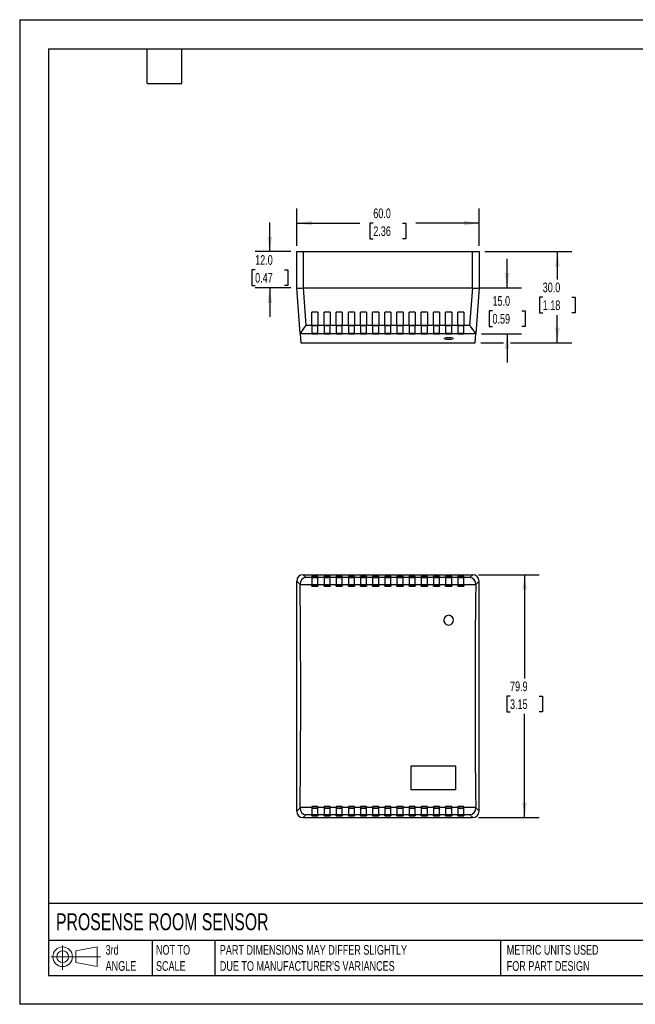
# Model space of a CAD drawing. Header units: millimetres. Extents: x 0 to 519, y 0 to 324.
# Tile 1 of 2: x 0 to 203, y 0 to 324. Entities that reach past the tile are written whole.
import ezdxf

# ---------------------------------------------------------------- set-up
doc = ezdxf.new("R2010")
doc.units = ezdxf.units.MM
doc.header["$LTSCALE"] = 1.5
doc.linetypes.add('CENTERX2', pattern=[20.32, 12.7, -2.54, 2.54, -2.54])
doc.layers.add('DIMENSIONS', color=140, linetype='Continuous', lineweight=25)
doc.layers.add('TEXT', color=140, linetype='Continuous', lineweight=25)
doc.layers.add('SLD-DEFPOINTS', color=7, linetype='Continuous')
doc.styles.add('SLDTEXTSTYLE0', font='TXT', dxfattribs={"width": 0.7})
doc.dimstyles.new('SLDDIMSTYLE0', dxfattribs={"dimtxt": 3.237012, "dimasz": 4.953, "dimexe": 0, "dimexo": 0.0625, "dimgap": 0.809253, "dimtad": 0, "dimtih": 1, "dimtoh": 1, "dimdec": 1, "dimrnd": 1e-09, "dimzin": 12, "dimdsep": 46, "dimtxsty": 'SLDTEXTSTYLE0', "dimsah": 1, "dimcen": 0.09, "dimadec": 0, "dimazin": 3, "dimtfac": 1, "dimtdec": 1, "dimtofl": 0, "dimtmove": 0, "dimatfit": 3, "dimfxl": 0, "dimfrac": 2, "dimtolj": 1, "dimtzin": 12, "dimarcsym": 0})
doc.dimstyles.new('SLDDIMSTYLE1', dxfattribs={"dimtxt": 3.237012, "dimasz": 4.953, "dimexe": 0, "dimexo": 0.0625, "dimgap": 0.809253, "dimtad": 0, "dimtih": 1, "dimtoh": 1, "dimdec": 1, "dimrnd": 1e-09, "dimzin": 4, "dimdsep": 46, "dimtxsty": 'SLDTEXTSTYLE0', "dimsah": 1, "dimcen": 0.09, "dimadec": 0, "dimazin": 1, "dimtfac": 1, "dimtdec": 1, "dimtmove": 0, "dimatfit": 0, "dimfxl": 0, "dimfrac": 2, "dimtolj": 1, "dimtzin": 12, "dimarcsym": 0})
doc.dimstyles.new('SLDDIMSTYLE4', dxfattribs={"dimtxt": 3.237012, "dimasz": 4.953, "dimexe": 0, "dimexo": 0.0625, "dimgap": 0.809253, "dimtad": 0, "dimtih": 1, "dimtoh": 1, "dimdec": 1, "dimrnd": 1e-09, "dimzin": 4, "dimdsep": 46, "dimtxsty": 'SLDTEXTSTYLE0', "dimsah": 1, "dimcen": 0.09, "dimadec": 0, "dimazin": 1, "dimtfac": 1, "dimtdec": 1, "dimtofl": 0, "dimtmove": 0, "dimatfit": 3, "dimfxl": 0, "dimfrac": 2, "dimtolj": 1, "dimtzin": 12, "dimarcsym": 0})

# ---------------------------------------------------------------- blocks, each defined once
blk = doc.blocks.new('Block11')
at = {"color": 7, "linetype": 'Continuous', "lineweight": 18}
for p, q in [((3.88, 7.97), (3.88, 0)), ((8.22, 6.25), (15.26, 7.55)), ((15.26, 7.55), (15.26, 1.1)), ((0, 4.32), (16.31, 4.32)), ((8.22, 2.39), (8.22, 6.25)), ((8.22, 2.39), (15.26, 1.1))]:
    blk.add_line(p, q, dxfattribs=at)
for radius in [3.23, 1.93]:
    blk.add_circle((3.88, 4.32), radius, dxfattribs=at)
blk = doc.blocks.new('Block12')
at = {"layer": 'SLD-DEFPOINTS'}
blk.add_blockref('Block11', (0, 0), dxfattribs=at)
blk = doc.blocks.new('_D')
at = {"layer": 'DIMENSIONS'}
for p, q in [((150.97, 141.3), (170.93, 141.3)), ((166.17, 141.3), (166.17, 107.22)), ((161.36, 101.35), (160.27, 101.35)), ((160.27, 101.35), (160.27, 96.21)), ((170.98, 101.35), (172.06, 101.35)), ((172.06, 101.35), (172.06, 96.21)), ((160.27, 96.21), (161.36, 96.21)), ((166.17, 61.4), (166.17, 95.49)), ((172.06, 96.21), (170.98, 96.21)), ((150.97, 61.4), (170.93, 61.4))]:
    blk.add_line(p, q, dxfattribs=at)
for points in [[(166.17, 141.3), (165.4, 136.35), (166.93, 136.35)], [(166.17, 61.4), (166.93, 66.36), (165.4, 66.36)]]:
    blk.add_solid(points, dxfattribs=at)
at = {"layer": 'DIMENSIONS', "char_height": 3.175, "attachment_point": 1, "style": 'SLDTEXTSTYLE0'}
for s, insert in [('79.9', (161.36, 106.17)), ('3.15', (161.36, 100.3))]:
    blk.add_mtext(s, dxfattribs=dict(at, insert=insert))
blk = doc.blocks.new('_D_5')
at = {"layer": 'DIMENSIONS'}
for p, q in [((153.07, 247.57), (181.69, 247.57)), ((176.92, 247.57), (176.92, 238.45)), ((172.12, 232.58), (171.03, 232.58)), ((171.03, 232.58), (171.03, 227.43)), ((181.73, 232.58), (182.82, 232.58)), ((182.82, 232.58), (182.82, 227.43)), ((171.03, 227.43), (172.12, 227.43)), ((176.92, 217.58), (176.92, 226.71)), ((182.82, 227.43), (181.73, 227.43)), ((151.75, 217.58), (159.25, 217.58)), ((161.54, 217.58), (181.69, 217.58))]:
    blk.add_line(p, q, dxfattribs=at)
for points in [[(176.92, 247.57), (176.16, 242.62), (177.69, 242.62)], [(176.92, 217.58), (177.69, 222.54), (176.16, 222.54)]]:
    blk.add_solid(points, dxfattribs=at)
at = {"layer": 'DIMENSIONS', "char_height": 3.175, "attachment_point": 1, "style": 'SLDTEXTSTYLE0'}
for s, insert in [('30.0', (172.12, 237.39)), ('1.18', (172.12, 231.53))]:
    blk.add_mtext(s, dxfattribs=dict(at, insert=insert))
blk = doc.blocks.new('_D_6')
at = {"layer": 'DIMENSIONS'}
for p, q in [((82.3, 247.57), (82.3, 257.1)), ((89.26, 247.57), (77.53, 247.57)), ((77.49, 241.6), (76.4, 241.6)), ((76.4, 241.6), (76.4, 236.45)), ((87.1, 241.6), (88.19, 241.6)), ((88.19, 241.6), (88.19, 236.45)), ((76.4, 236.45), (77.49, 236.45)), ((88.19, 236.45), (87.1, 236.45)), ((89.26, 235.62), (77.53, 235.62)), ((82.3, 235.62), (82.3, 226.1))]:
    blk.add_line(p, q, dxfattribs=at)
for points in [[(82.3, 247.57), (83.06, 252.52), (81.53, 252.52)], [(82.3, 235.62), (81.53, 230.67), (83.06, 230.67)]]:
    blk.add_solid(points, dxfattribs=at)
at = {"layer": 'DIMENSIONS', "char_height": 3.175, "attachment_point": 1, "style": 'SLDTEXTSTYLE0'}
for s, insert in [('12.0', (77.49, 246.41)), ('0.47', (77.49, 240.54))]:
    blk.add_mtext(s, dxfattribs=dict(at, insert=insert))
blk = doc.blocks.new('_D_7')
at = {"layer": 'DIMENSIONS'}
for p, q in [((160.4, 235.62), (160.4, 245.15)), ((150.97, 235.62), (165.16, 235.62)), ((155.59, 228.1), (154.5, 228.1)), ((154.5, 228.1), (154.5, 222.96)), ((165.21, 228.1), (166.29, 228.1)), ((166.29, 228.1), (166.29, 222.96)), ((151.97, 220.58), (165.16, 220.58)), ((154.5, 222.96), (155.59, 222.96)), ((160.4, 220.58), (160.4, 211.05)), ((166.29, 222.96), (165.21, 222.96))]:
    blk.add_line(p, q, dxfattribs=at)
for points in [[(160.4, 235.62), (161.16, 240.58), (159.63, 240.58)], [(160.4, 220.58), (159.63, 215.62), (161.16, 215.62)]]:
    blk.add_solid(points, dxfattribs=at)
at = {"layer": 'DIMENSIONS', "char_height": 3.175, "attachment_point": 1, "style": 'SLDTEXTSTYLE0'}
for s, insert in [('15.0', (155.59, 232.92)), ('0.59', (155.59, 227.05))]:
    blk.add_mtext(s, dxfattribs=dict(at, insert=insert))
blk = doc.blocks.new('_D_8')
at = {"layer": 'DIMENSIONS'}
for p, q in [((91.16, 249.48), (91.16, 261.7)), ((151.16, 249.48), (151.16, 261.7)), ((91.16, 256.94), (111.97, 256.94)), ((116.36, 256.94), (115.27, 256.94)), ((115.27, 256.94), (115.27, 251.8)), ((125.97, 256.94), (127.06, 256.94)), ((127.06, 256.94), (127.06, 251.8)), ((151.16, 256.94), (130.36, 256.94)), ((115.27, 251.8), (116.36, 251.8)), ((127.06, 251.8), (125.97, 251.8))]:
    blk.add_line(p, q, dxfattribs=at)
for points in [[(91.16, 256.94), (96.12, 256.18), (96.12, 257.7)], [(151.16, 256.94), (146.21, 257.7), (146.21, 256.18)]]:
    blk.add_solid(points, dxfattribs=at)
at = {"layer": 'DIMENSIONS', "char_height": 3.175, "attachment_point": 1, "style": 'SLDTEXTSTYLE0'}
for s, insert in [('60.0', (116.36, 261.76)), ('2.36', (116.36, 255.89))]:
    blk.add_mtext(s, dxfattribs=dict(at, insert=insert))

msp = doc.modelspace()

# ---------------------------------------------------------------- linework, layer by layer
at = {"color": 7, "linetype": 'Continuous'}
for p, q in [((0, 323.85), (0, 0)), ((0, 323.85), (419.1, 323.85)), ((419.1, 0), (0, 0))]:
    msp.add_line(p, q, dxfattribs=at)
for p, q in [((91.16, 235.62), (91.16, 247.57)), ((91.16, 247.57), (93.26, 247.57)), ((93.26, 247.57), (93.26, 235.62)), ((93.26, 247.57), (149.06, 247.57)), ((149.06, 235.62), (149.06, 247.57)), ((149.06, 247.57), (151.16, 247.57)), ((151.16, 247.57), (151.16, 235.62)), ((91.16, 235.62), (91.16, 235.62)), ((92.27, 220.61), (91.16, 235.62)), ((91.16, 235.62), (91.16, 235.62)), ((91.16, 235.62), (91.16, 235.62)), ((93.26, 235.62), (149.06, 235.62)), ((93.26, 235.62), (94.17, 223.27)), ((148.16, 223.27), (149.07, 235.62)), ((151.16, 235.62), (150.06, 220.61)), ((151.16, 235.62), (151.16, 235.62)), ((151.16, 235.62), (151.16, 235.62)), ((98.16, 227.62), (96.16, 227.62)), ((96.16, 223.27), (96.16, 227.62)), ((98.16, 227.62), (98.16, 223.27)), ((102.16, 227.62), (100.16, 227.62)), ((100.16, 223.27), (100.16, 227.62)), ((102.16, 227.62), (102.16, 223.27)), ((106.16, 227.62), (104.16, 227.62)), ((104.16, 223.27), (104.16, 227.62)), ((106.16, 227.62), (106.16, 223.27)), ((110.16, 227.62), (108.16, 227.62)), ((108.16, 223.27), (108.16, 227.62)), ((110.16, 227.62), (110.16, 223.27)), ((114.16, 227.62), (112.16, 227.62)), ((112.16, 223.27), (112.16, 227.62)), ((114.16, 227.62), (114.16, 223.27)), ((118.16, 227.62), (116.16, 227.62)), ((116.16, 223.27), (116.16, 227.62)), ((118.16, 227.62), (118.16, 223.27)), ((122.16, 227.62), (120.16, 227.62)), ((120.16, 223.27), (120.16, 227.62)), ((122.16, 227.62), (122.16, 223.27)), ((126.16, 227.62), (124.16, 227.62)), ((124.16, 223.27), (124.16, 227.62)), ((126.16, 227.62), (126.16, 223.27)), ((130.16, 227.62), (128.16, 227.62)), ((128.16, 223.27), (128.16, 227.62)), ((130.16, 227.62), (130.16, 223.27)), ((134.16, 227.62), (132.16, 227.62)), ((132.16, 223.27), (132.16, 227.62)), ((134.16, 227.62), (134.16, 223.27)), ((138.16, 227.62), (136.16, 227.62)), ((136.16, 223.27), (136.16, 227.62)), ((138.16, 227.62), (138.16, 223.27)), ((142.16, 227.62), (140.16, 227.62)), ((140.16, 223.27), (140.16, 227.62)), ((142.16, 227.62), (142.16, 223.27)), ((144.16, 223.27), (144.16, 227.62)), ((146.16, 227.62), (144.16, 227.62)), ((146.16, 227.62), (146.16, 223.27)), ((92.27, 220.61), (92.27, 220.58)), ((96.16, 220.58), (92.27, 220.58)), ((92.27, 220.58), (92.49, 217.58)), ((96.16, 223.27), (94.17, 223.27)), ((96.16, 223.27), (98.16, 223.27)), ((96.16, 223.27), (96.16, 220.58)), ((98.16, 223.27), (96.16, 223.27)), ((98.16, 220.6), (96.16, 220.6)), ((96.16, 220.51), (96.16, 220.58)), ((98.16, 220.58), (96.16, 220.58)), ((98.16, 220.55), (96.16, 220.55)), ((96.16, 220.51), (98.16, 220.51)), ((100.16, 223.27), (98.16, 223.27)), ((98.16, 220.58), (98.16, 223.27)), ((100.16, 220.58), (98.16, 220.58)), ((98.16, 220.58), (98.16, 220.51)), ((100.16, 223.27), (102.16, 223.27)), ((100.16, 223.27), (100.16, 220.58)), ((102.16, 223.27), (100.16, 223.27)), ((102.16, 220.6), (100.16, 220.6)), ((100.16, 220.51), (100.16, 220.58)), ((102.16, 220.58), (100.16, 220.58)), ((102.16, 220.55), (100.16, 220.55)), ((100.16, 220.51), (102.16, 220.51)), ((104.16, 223.27), (102.16, 223.27)), ((102.16, 220.58), (102.16, 223.27)), ((104.16, 220.58), (102.16, 220.58)), ((102.16, 220.58), (102.16, 220.51)), ((104.16, 223.27), (106.16, 223.27)), ((104.16, 223.27), (104.16, 220.58)), ((106.16, 223.27), (104.16, 223.27)), ((106.16, 220.6), (104.16, 220.6)), ((104.16, 220.51), (104.16, 220.58)), ((106.16, 220.58), (104.16, 220.58)), ((106.16, 220.55), (104.16, 220.55)), ((104.16, 220.51), (106.16, 220.51)), ((108.16, 223.27), (106.16, 223.27)), ((106.16, 220.58), (106.16, 223.27)), ((108.16, 220.58), (106.16, 220.58)), ((106.16, 220.58), (106.16, 220.51)), ((108.16, 223.27), (110.16, 223.27)), ((108.16, 223.27), (108.16, 220.58)), ((110.16, 223.27), (108.16, 223.27)), ((110.16, 220.6), (108.16, 220.6)), ((108.16, 220.51), (108.16, 220.58)), ((110.16, 220.58), (108.16, 220.58)), ((110.16, 220.55), (108.16, 220.55)), ((108.16, 220.51), (110.16, 220.51)), ((112.16, 223.27), (110.16, 223.27)), ((110.16, 220.58), (110.16, 223.27)), ((112.16, 220.58), (110.16, 220.58)), ((110.16, 220.58), (110.16, 220.51)), ((112.16, 223.27), (114.16, 223.27)), ((112.16, 223.27), (112.16, 220.58)), ((114.16, 223.27), (112.16, 223.27)), ((114.16, 220.6), (112.16, 220.6)), ((112.16, 220.51), (112.16, 220.58)), ((114.16, 220.58), (112.16, 220.58)), ((114.16, 220.55), (112.16, 220.55)), ((112.16, 220.51), (114.16, 220.51)), ((116.16, 223.27), (114.16, 223.27)), ((114.16, 220.58), (114.16, 223.27)), ((116.16, 220.58), (114.16, 220.58)), ((114.16, 220.58), (114.16, 220.51)), ((116.16, 223.27), (118.16, 223.27)), ((116.16, 223.27), (116.16, 220.58)), ((118.16, 223.27), (116.16, 223.27)), ((118.16, 220.6), (116.16, 220.6)), ((116.16, 220.51), (116.16, 220.58)), ((118.16, 220.58), (116.16, 220.58)), ((118.16, 220.55), (116.16, 220.55)), ((116.16, 220.51), (118.16, 220.51)), ((120.16, 223.27), (118.16, 223.27)), ((118.16, 220.58), (118.16, 223.27)), ((120.16, 220.58), (118.16, 220.58)), ((118.16, 220.58), (118.16, 220.51)), ((120.16, 223.27), (122.16, 223.27)), ((120.16, 223.27), (120.16, 220.58)), ((122.16, 223.27), (120.16, 223.27)), ((122.16, 220.6), (120.16, 220.6)), ((120.16, 220.51), (120.16, 220.58)), ((122.16, 220.58), (120.16, 220.58)), ((122.16, 220.55), (120.16, 220.55)), ((120.16, 220.51), (122.16, 220.51)), ((124.16, 223.27), (122.16, 223.27)), ((122.16, 220.58), (122.16, 223.27)), ((124.16, 220.58), (122.16, 220.58)), ((122.16, 220.58), (122.16, 220.51)), ((124.16, 223.27), (126.16, 223.27)), ((124.16, 223.27), (124.16, 220.58)), ((126.16, 223.27), (124.16, 223.27)), ((126.16, 220.6), (124.16, 220.6)), ((124.16, 220.51), (124.16, 220.58)), ((126.16, 220.58), (124.16, 220.58)), ((126.16, 220.55), (124.16, 220.55)), ((124.16, 220.51), (126.16, 220.51)), ((128.16, 223.27), (126.16, 223.27)), ((126.16, 220.58), (126.16, 223.27)), ((128.16, 220.58), (126.16, 220.58)), ((126.16, 220.58), (126.16, 220.51)), ((128.16, 223.27), (130.16, 223.27)), ((128.16, 223.27), (128.16, 220.58)), ((130.16, 223.27), (128.16, 223.27)), ((130.16, 220.6), (128.16, 220.6)), ((128.16, 220.51), (128.16, 220.58)), ((130.16, 220.58), (128.16, 220.58)), ((130.16, 220.55), (128.16, 220.55)), ((128.16, 220.51), (130.16, 220.51)), ((132.16, 223.27), (130.16, 223.27)), ((130.16, 220.58), (130.16, 223.27)), ((132.16, 220.58), (130.16, 220.58)), ((130.16, 220.58), (130.16, 220.51)), ((132.16, 223.27), (134.16, 223.27)), ((132.16, 223.27), (132.16, 220.58)), ((134.16, 223.27), (132.16, 223.27)), ((134.16, 220.6), (132.16, 220.6)), ((132.16, 220.51), (132.16, 220.58)), ((134.16, 220.58), (132.16, 220.58)), ((134.16, 220.55), (132.16, 220.55)), ((132.16, 220.51), (134.16, 220.51)), ((136.16, 223.27), (134.16, 223.27)), ((134.16, 220.58), (134.16, 223.27)), ((136.16, 220.58), (134.16, 220.58)), ((134.16, 220.58), (134.16, 220.51)), ((136.16, 223.27), (138.16, 223.27)), ((136.16, 223.27), (136.16, 220.58)), ((138.16, 223.27), (136.16, 223.27)), ((138.16, 220.6), (136.16, 220.6)), ((136.16, 220.51), (136.16, 220.58)), ((138.16, 220.58), (136.16, 220.58)), ((138.16, 220.55), (136.16, 220.55)), ((136.16, 220.51), (138.16, 220.51)), ((140.16, 223.27), (138.16, 223.27)), ((138.16, 220.58), (138.16, 223.27)), ((140.16, 220.58), (138.16, 220.58)), ((138.16, 220.58), (138.16, 220.51)), ((140.16, 223.27), (142.16, 223.27)), ((140.16, 223.27), (140.16, 220.58)), ((142.16, 223.27), (140.16, 223.27)), ((142.16, 220.6), (140.16, 220.6)), ((140.16, 220.51), (140.16, 220.58)), ((142.16, 220.58), (140.16, 220.58)), ((142.16, 220.55), (140.16, 220.55)), ((140.16, 220.51), (142.16, 220.51)), ((144.16, 223.27), (142.16, 223.27)), ((142.16, 220.58), (142.16, 223.27)), ((144.16, 220.58), (142.16, 220.58)), ((142.16, 220.58), (142.16, 220.51)), ((144.16, 223.27), (146.16, 223.27)), ((144.16, 223.27), (144.16, 220.58)), ((146.16, 223.27), (144.16, 223.27)), ((146.16, 220.6), (144.16, 220.6)), ((144.16, 220.51), (144.16, 220.58)), ((146.16, 220.58), (144.16, 220.58)), ((146.16, 220.55), (144.16, 220.55)), ((144.16, 220.51), (146.16, 220.51)), ((148.16, 223.27), (146.16, 223.27)), ((146.16, 220.58), (146.16, 223.27)), ((150.06, 220.58), (146.16, 220.58)), ((146.16, 220.58), (146.16, 220.51)), ((149.84, 217.58), (150.06, 220.58)), ((150.06, 220.58), (150.06, 220.61)), ((92.49, 217.58), (149.84, 217.58)), ((93.26, 141.3), (94.17, 140.4)), ((93.26, 141.3), (149.06, 141.3)), ((96.16, 140.4), (94.17, 140.4)), ((98.16, 140.72), (96.16, 140.72)), ((96.16, 140.4), (96.16, 140.72)), ((96.16, 140.7), (98.16, 140.7)), ((96.16, 140.4), (96.16, 137.93)), ((98.16, 140.38), (96.16, 140.38)), ((96.16, 140.38), (98.16, 140.38)), ((98.16, 140.72), (98.16, 140.4)), ((100.16, 140.4), (98.16, 140.4)), ((98.16, 137.93), (98.16, 140.4)), ((102.16, 140.72), (100.16, 140.72)), ((100.16, 140.4), (100.16, 140.72)), ((100.16, 140.7), (102.16, 140.7)), ((100.16, 140.4), (100.16, 137.93)), ((102.16, 140.38), (100.16, 140.38)), ((100.16, 140.38), (102.16, 140.38)), ((102.16, 140.72), (102.16, 140.4)), ((104.16, 140.4), (102.16, 140.4)), ((102.16, 137.93), (102.16, 140.4)), ((106.16, 140.72), (104.16, 140.72)), ((104.16, 140.4), (104.16, 140.72)), ((104.16, 140.7), (106.16, 140.7)), ((104.16, 140.4), (104.16, 137.93)), ((106.16, 140.38), (104.16, 140.38)), ((104.16, 140.38), (106.16, 140.38)), ((106.16, 140.72), (106.16, 140.4)), ((108.16, 140.4), (106.16, 140.4)), ((106.16, 137.93), (106.16, 140.4)), ((110.16, 140.72), (108.16, 140.72)), ((108.16, 140.4), (108.16, 140.72)), ((108.16, 140.7), (110.16, 140.7)), ((108.16, 140.4), (108.16, 137.93)), ((110.16, 140.38), (108.16, 140.38)), ((108.16, 140.38), (110.16, 140.38)), ((110.16, 140.72), (110.16, 140.4)), ((112.16, 140.4), (110.16, 140.4)), ((110.16, 137.93), (110.16, 140.4)), ((114.16, 140.72), (112.16, 140.72)), ((112.16, 140.4), (112.16, 140.72)), ((112.16, 140.7), (114.16, 140.7)), ((112.16, 140.4), (112.16, 137.93)), ((114.16, 140.38), (112.16, 140.38)), ((112.16, 140.38), (114.16, 140.38)), ((114.16, 140.72), (114.16, 140.4)), ((116.16, 140.4), (114.16, 140.4)), ((114.16, 137.93), (114.16, 140.4)), ((118.16, 140.72), (116.16, 140.72)), ((116.16, 140.4), (116.16, 140.72)), ((116.16, 140.7), (118.16, 140.7)), ((116.16, 140.4), (116.16, 137.93)), ((118.16, 140.38), (116.16, 140.38)), ((116.16, 140.38), (118.16, 140.38)), ((118.16, 140.72), (118.16, 140.4)), ((120.16, 140.4), (118.16, 140.4)), ((118.16, 137.93), (118.16, 140.4)), ((122.16, 140.72), (120.16, 140.72)), ((120.16, 140.4), (120.16, 140.72)), ((120.16, 140.7), (122.16, 140.7)), ((120.16, 140.4), (120.16, 137.93)), ((122.16, 140.38), (120.16, 140.38)), ((120.16, 140.38), (122.16, 140.38)), ((122.16, 140.72), (122.16, 140.4)), ((124.16, 140.4), (122.16, 140.4)), ((122.16, 137.93), (122.16, 140.4)), ((126.16, 140.72), (124.16, 140.72)), ((124.16, 140.4), (124.16, 140.72)), ((124.16, 140.7), (126.16, 140.7)), ((124.16, 140.4), (124.16, 137.93)), ((126.16, 140.38), (124.16, 140.38)), ((124.16, 140.38), (126.16, 140.38)), ((126.16, 140.72), (126.16, 140.4)), ((128.16, 140.4), (126.16, 140.4)), ((126.16, 137.93), (126.16, 140.4)), ((130.16, 140.72), (128.16, 140.72)), ((128.16, 140.4), (128.16, 140.72)), ((128.16, 140.7), (130.16, 140.7)), ((128.16, 140.4), (128.16, 137.93)), ((130.16, 140.38), (128.16, 140.38)), ((128.16, 140.38), (130.16, 140.38)), ((130.16, 140.72), (130.16, 140.4)), ((132.16, 140.4), (130.16, 140.4)), ((130.16, 137.93), (130.16, 140.4)), ((134.16, 140.72), (132.16, 140.72)), ((132.16, 140.4), (132.16, 140.72)), ((132.16, 140.7), (134.16, 140.7)), ((132.16, 140.4), (132.16, 137.93)), ((134.16, 140.38), (132.16, 140.38)), ((132.16, 140.38), (134.16, 140.38)), ((134.16, 140.72), (134.16, 140.4)), ((136.16, 140.4), (134.16, 140.4)), ((134.16, 137.93), (134.16, 140.4)), ((138.16, 140.72), (136.16, 140.72)), ((136.16, 140.4), (136.16, 140.72)), ((136.16, 140.7), (138.16, 140.7)), ((136.16, 140.4), (136.16, 137.93)), ((138.16, 140.38), (136.16, 140.38)), ((136.16, 140.38), (138.16, 140.38)), ((138.16, 140.72), (138.16, 140.4)), ((140.16, 140.4), (138.16, 140.4)), ((138.16, 137.93), (138.16, 140.4)), ((142.16, 140.72), (140.16, 140.72)), ((140.16, 140.4), (140.16, 140.72)), ((140.16, 140.7), (142.16, 140.7)), ((140.16, 140.4), (140.16, 137.93)), ((142.16, 140.38), (140.16, 140.38)), ((140.16, 140.38), (142.16, 140.38)), ((142.16, 140.72), (142.16, 140.4)), ((144.16, 140.4), (142.16, 140.4)), ((142.16, 137.93), (142.16, 140.4)), ((146.16, 140.72), (144.16, 140.72)), ((144.16, 140.4), (144.16, 140.72)), ((144.16, 140.7), (146.16, 140.7)), ((144.16, 140.4), (144.16, 137.93)), ((146.16, 140.38), (144.16, 140.38)), ((144.16, 140.38), (146.16, 140.38)), ((146.16, 140.72), (146.16, 140.4)), ((148.16, 140.4), (146.16, 140.4)), ((146.16, 137.93), (146.16, 140.4)), ((148.16, 140.4), (149.07, 141.3)), ((92.27, 138.11), (91.16, 139.21)), ((91.16, 138.36), (91.16, 139.2)), ((91.16, 138.36), (91.16, 138.36)), ((91.16, 63.5), (91.16, 138.36)), ((96.16, 137.93), (92.27, 137.93)), ((96.16, 137.55), (96.16, 137.93)), ((98.16, 137.93), (96.16, 137.93)), ((98.16, 137.8), (96.16, 137.8)), ((96.16, 137.55), (98.16, 137.55)), ((98.16, 137.55), (96.16, 137.55)), ((98.16, 137.93), (98.16, 137.55)), ((100.16, 137.93), (98.16, 137.93)), ((100.16, 137.55), (100.16, 137.93)), ((102.16, 137.93), (100.16, 137.93)), ((102.16, 137.8), (100.16, 137.8)), ((100.16, 137.55), (102.16, 137.55)), ((102.16, 137.55), (100.16, 137.55)), ((102.16, 137.93), (102.16, 137.55)), ((104.16, 137.93), (102.16, 137.93)), ((104.16, 137.55), (104.16, 137.93)), ((106.16, 137.93), (104.16, 137.93)), ((106.16, 137.8), (104.16, 137.8)), ((104.16, 137.55), (106.16, 137.55)), ((106.16, 137.55), (104.16, 137.55)), ((106.16, 137.93), (106.16, 137.55)), ((108.16, 137.93), (106.16, 137.93)), ((108.16, 137.55), (108.16, 137.93)), ((110.16, 137.93), (108.16, 137.93)), ((110.16, 137.8), (108.16, 137.8)), ((108.16, 137.55), (110.16, 137.55)), ((110.16, 137.55), (108.16, 137.55)), ((110.16, 137.93), (110.16, 137.55)), ((112.16, 137.93), (110.16, 137.93)), ((112.16, 137.55), (112.16, 137.93)), ((114.16, 137.93), (112.16, 137.93)), ((114.16, 137.8), (112.16, 137.8)), ((112.16, 137.55), (114.16, 137.55)), ((114.16, 137.55), (112.16, 137.55)), ((114.16, 137.93), (114.16, 137.55)), ((116.16, 137.93), (114.16, 137.93)), ((116.16, 137.55), (116.16, 137.93)), ((118.16, 137.93), (116.16, 137.93)), ((118.16, 137.8), (116.16, 137.8)), ((116.16, 137.55), (118.16, 137.55)), ((118.16, 137.55), (116.16, 137.55)), ((118.16, 137.93), (118.16, 137.55)), ((120.16, 137.93), (118.16, 137.93)), ((120.16, 137.55), (120.16, 137.93)), ((122.16, 137.93), (120.16, 137.93)), ((122.16, 137.8), (120.16, 137.8)), ((120.16, 137.55), (122.16, 137.55)), ((122.16, 137.55), (120.16, 137.55)), ((122.16, 137.93), (122.16, 137.55)), ((124.16, 137.93), (122.16, 137.93)), ((124.16, 137.55), (124.16, 137.93)), ((126.16, 137.93), (124.16, 137.93)), ((126.16, 137.8), (124.16, 137.8)), ((124.16, 137.55), (126.16, 137.55)), ((126.16, 137.55), (124.16, 137.55)), ((126.16, 137.93), (126.16, 137.55)), ((128.16, 137.93), (126.16, 137.93)), ((128.16, 137.55), (128.16, 137.93)), ((130.16, 137.93), (128.16, 137.93)), ((130.16, 137.8), (128.16, 137.8)), ((128.16, 137.55), (130.16, 137.55)), ((130.16, 137.55), (128.16, 137.55)), ((130.16, 137.93), (130.16, 137.55)), ((132.16, 137.93), (130.16, 137.93)), ((132.16, 137.55), (132.16, 137.93)), ((134.16, 137.93), (132.16, 137.93)), ((134.16, 137.8), (132.16, 137.8)), ((132.16, 137.55), (134.16, 137.55)), ((134.16, 137.55), (132.16, 137.55)), ((134.16, 137.93), (134.16, 137.55)), ((136.16, 137.93), (134.16, 137.93)), ((136.16, 137.55), (136.16, 137.93)), ((138.16, 137.93), (136.16, 137.93)), ((138.16, 137.8), (136.16, 137.8)), ((136.16, 137.55), (138.16, 137.55)), ((138.16, 137.55), (136.16, 137.55)), ((138.16, 137.93), (138.16, 137.55)), ((140.16, 137.93), (138.16, 137.93)), ((140.16, 137.55), (140.16, 137.93)), ((142.16, 137.93), (140.16, 137.93)), ((142.16, 137.8), (140.16, 137.8)), ((140.16, 137.55), (142.16, 137.55)), ((142.16, 137.55), (140.16, 137.55)), ((142.16, 137.93), (142.16, 137.55)), ((144.16, 137.93), (142.16, 137.93)), ((144.16, 137.55), (144.16, 137.93)), ((146.16, 137.93), (144.16, 137.93)), ((146.16, 137.8), (144.16, 137.8)), ((144.16, 137.55), (146.16, 137.55)), ((146.16, 137.55), (144.16, 137.55)), ((146.16, 137.93), (146.16, 137.55)), ((150.06, 137.93), (146.16, 137.93)), ((151.16, 139.21), (150.06, 138.11)), ((151.16, 138.36), (151.16, 139.2)), ((151.16, 138.36), (151.16, 138.36)), ((151.16, 63.5), (151.16, 138.36)), ((143.56, 78.3), (128.76, 78.3)), ((128.76, 78.3), (128.76, 70.5)), ((143.56, 70.5), (143.56, 78.3)), ((143.56, 70.5), (128.76, 70.5)), ((96.16, 64.78), (92.27, 64.78)), ((96.16, 65.03), (98.16, 65.03)), ((96.16, 65.03), (96.16, 64.78)), ((98.16, 65.02), (96.16, 65.02)), ((96.16, 64.78), (96.16, 62.31)), ((98.16, 64.78), (98.16, 65.03)), ((100.16, 64.78), (98.16, 64.78)), ((98.16, 62.31), (98.16, 64.78)), ((100.16, 65.03), (102.16, 65.03)), ((100.16, 65.03), (100.16, 64.78)), ((102.16, 65.02), (100.16, 65.02)), ((100.16, 64.78), (100.16, 62.31)), ((102.16, 64.78), (102.16, 65.03)), ((104.16, 64.78), (102.16, 64.78)), ((102.16, 62.31), (102.16, 64.78)), ((104.16, 65.03), (106.16, 65.03)), ((104.16, 65.03), (104.16, 64.78)), ((106.16, 65.02), (104.16, 65.02)), ((104.16, 64.78), (104.16, 62.31)), ((106.16, 64.78), (106.16, 65.03)), ((108.16, 64.78), (106.16, 64.78)), ((106.16, 62.31), (106.16, 64.78)), ((108.16, 65.03), (110.16, 65.03)), ((108.16, 65.03), (108.16, 64.78)), ((110.16, 65.02), (108.16, 65.02)), ((108.16, 64.78), (108.16, 62.31)), ((110.16, 64.78), (110.16, 65.03)), ((112.16, 64.78), (110.16, 64.78)), ((110.16, 62.31), (110.16, 64.78)), ((112.16, 65.03), (114.16, 65.03)), ((112.16, 65.03), (112.16, 64.78)), ((114.16, 65.02), (112.16, 65.02)), ((112.16, 64.78), (112.16, 62.31)), ((114.16, 64.78), (114.16, 65.03)), ((116.16, 64.78), (114.16, 64.78)), ((114.16, 62.31), (114.16, 64.78)), ((116.16, 65.03), (118.16, 65.03)), ((116.16, 65.03), (116.16, 64.78)), ((118.16, 65.02), (116.16, 65.02)), ((116.16, 64.78), (116.16, 62.31)), ((118.16, 64.78), (118.16, 65.03)), ((120.16, 64.78), (118.16, 64.78)), ((118.16, 62.31), (118.16, 64.78)), ((122.16, 65.03), (120.16, 65.03)), ((120.16, 65.03), (120.16, 64.78)), ((120.16, 65.02), (122.16, 65.02)), ((120.16, 64.78), (120.16, 62.31)), ((122.16, 64.78), (122.16, 65.03)), ((124.16, 64.78), (122.16, 64.78)), ((122.16, 62.31), (122.16, 64.78)), ((124.16, 65.03), (126.16, 65.03)), ((124.16, 65.03), (124.16, 64.78)), ((126.16, 65.02), (124.16, 65.02)), ((124.16, 64.78), (124.16, 62.31)), ((126.16, 64.78), (126.16, 65.03)), ((128.16, 64.78), (126.16, 64.78)), ((126.16, 62.31), (126.16, 64.78)), ((128.16, 65.03), (130.16, 65.03)), ((128.16, 65.03), (128.16, 64.78)), ((130.16, 65.02), (128.16, 65.02)), ((128.16, 64.78), (128.16, 62.31)), ((130.16, 64.78), (130.16, 65.03)), ((132.16, 64.78), (130.16, 64.78)), ((130.16, 62.31), (130.16, 64.78)), ((132.16, 65.03), (134.16, 65.03)), ((132.16, 65.03), (132.16, 64.78)), ((134.16, 65.02), (132.16, 65.02)), ((132.16, 64.78), (132.16, 62.31)), ((134.16, 64.78), (134.16, 65.03)), ((136.16, 64.78), (134.16, 64.78)), ((134.16, 62.31), (134.16, 64.78)), ((136.16, 65.03), (138.16, 65.03)), ((136.16, 65.03), (136.16, 64.78)), ((138.16, 65.02), (136.16, 65.02)), ((136.16, 64.78), (136.16, 62.31)), ((138.16, 64.78), (138.16, 65.03)), ((140.16, 64.78), (138.16, 64.78)), ((138.16, 62.31), (138.16, 64.78)), ((140.16, 65.03), (142.16, 65.03)), ((140.16, 65.03), (140.16, 64.78)), ((142.16, 65.02), (140.16, 65.02)), ((140.16, 64.78), (140.16, 62.31)), ((142.16, 64.78), (142.16, 65.03)), ((144.16, 64.78), (142.16, 64.78)), ((142.16, 62.31), (142.16, 64.78)), ((144.16, 65.03), (146.16, 65.03)), ((144.16, 65.03), (144.16, 64.78)), ((146.16, 65.02), (144.16, 65.02)), ((144.16, 64.78), (144.16, 62.31)), ((146.16, 64.78), (146.16, 65.03)), ((150.06, 64.78), (146.16, 64.78)), ((146.16, 62.31), (146.16, 64.78)), ((91.16, 63.5), (92.27, 64.6)), ((94.17, 62.31), (93.26, 61.4)), ((96.16, 62.31), (94.17, 62.31)), ((98.16, 64.46), (96.16, 64.46)), ((98.16, 62.33), (96.16, 62.33)), ((98.16, 62.33), (96.16, 62.33)), ((96.16, 62.33), (98.16, 62.33)), ((96.16, 61.99), (96.16, 62.31)), ((96.16, 62.01), (98.16, 62.01)), ((96.16, 61.99), (98.16, 61.99)), ((100.16, 62.31), (98.16, 62.31)), ((98.16, 62.31), (98.16, 61.99)), ((102.16, 64.46), (100.16, 64.46)), ((102.16, 62.33), (100.16, 62.33)), ((102.16, 62.33), (100.16, 62.33)), ((100.16, 62.33), (102.16, 62.33)), ((100.16, 61.99), (100.16, 62.31)), ((100.16, 62.01), (102.16, 62.01)), ((100.16, 61.99), (102.16, 61.99)), ((104.16, 62.31), (102.16, 62.31)), ((102.16, 62.31), (102.16, 61.99)), ((106.16, 64.46), (104.16, 64.46)), ((106.16, 62.33), (104.16, 62.33)), ((106.16, 62.33), (104.16, 62.33)), ((104.16, 62.33), (106.16, 62.33)), ((104.16, 61.99), (104.16, 62.31)), ((104.16, 62.01), (106.16, 62.01)), ((104.16, 61.99), (106.16, 61.99)), ((108.16, 62.31), (106.16, 62.31)), ((106.16, 62.31), (106.16, 61.99)), ((110.16, 64.46), (108.16, 64.46)), ((110.16, 62.33), (108.16, 62.33)), ((110.16, 62.33), (108.16, 62.33)), ((108.16, 62.33), (110.16, 62.33)), ((108.16, 61.99), (108.16, 62.31)), ((108.16, 62.01), (110.16, 62.01)), ((108.16, 61.99), (110.16, 61.99)), ((112.16, 62.31), (110.16, 62.31)), ((110.16, 62.31), (110.16, 61.99)), ((114.16, 64.46), (112.16, 64.46)), ((114.16, 62.33), (112.16, 62.33)), ((114.16, 62.33), (112.16, 62.33)), ((112.16, 62.33), (114.16, 62.33)), ((112.16, 61.99), (112.16, 62.31)), ((112.16, 62.01), (114.16, 62.01)), ((112.16, 61.99), (114.16, 61.99)), ((116.16, 62.31), (114.16, 62.31)), ((114.16, 62.31), (114.16, 61.99)), ((118.16, 64.46), (116.16, 64.46)), ((118.16, 62.33), (116.16, 62.33)), ((118.16, 62.33), (116.16, 62.33)), ((116.16, 62.33), (118.16, 62.33)), ((116.16, 61.99), (116.16, 62.31)), ((116.16, 62.01), (118.16, 62.01)), ((116.16, 61.99), (118.16, 61.99)), ((120.16, 62.31), (118.16, 62.31)), ((118.16, 62.31), (118.16, 61.99)), ((122.16, 64.46), (120.16, 64.46)), ((122.16, 62.33), (120.16, 62.33)), ((122.16, 62.33), (120.16, 62.33)), ((120.16, 62.33), (122.16, 62.33)), ((120.16, 61.99), (120.16, 62.31)), ((120.16, 62.01), (122.16, 62.01)), ((120.16, 61.99), (122.16, 61.99)), ((124.16, 62.31), (122.16, 62.31)), ((122.16, 62.31), (122.16, 61.99)), ((126.16, 64.46), (124.16, 64.46)), ((126.16, 62.33), (124.16, 62.33)), ((126.16, 62.33), (124.16, 62.33)), ((124.16, 62.33), (126.16, 62.33)), ((124.16, 61.99), (124.16, 62.31)), ((124.16, 62.01), (126.16, 62.01)), ((124.16, 61.99), (126.16, 61.99)), ((128.16, 62.31), (126.16, 62.31)), ((126.16, 62.31), (126.16, 61.99)), ((130.16, 64.46), (128.16, 64.46)), ((130.16, 62.33), (128.16, 62.33)), ((130.16, 62.33), (128.16, 62.33)), ((128.16, 62.33), (130.16, 62.33)), ((128.16, 61.99), (128.16, 62.31)), ((128.16, 62.01), (130.16, 62.01)), ((128.16, 61.99), (130.16, 61.99)), ((132.16, 62.31), (130.16, 62.31)), ((130.16, 62.31), (130.16, 61.99)), ((134.16, 64.46), (132.16, 64.46)), ((134.16, 62.33), (132.16, 62.33)), ((134.16, 62.33), (132.16, 62.33)), ((132.16, 62.33), (134.16, 62.33)), ((132.16, 61.99), (132.16, 62.31)), ((132.16, 62.01), (134.16, 62.01)), ((132.16, 61.99), (134.16, 61.99)), ((136.16, 62.31), (134.16, 62.31)), ((134.16, 62.31), (134.16, 61.99)), ((138.16, 64.46), (136.16, 64.46)), ((138.16, 62.33), (136.16, 62.33)), ((138.16, 62.33), (136.16, 62.33)), ((136.16, 62.33), (138.16, 62.33)), ((136.16, 61.99), (136.16, 62.31)), ((136.16, 62.01), (138.16, 62.01)), ((136.16, 61.99), (138.16, 61.99)), ((140.16, 62.31), (138.16, 62.31)), ((138.16, 62.31), (138.16, 61.99)), ((142.16, 64.46), (140.16, 64.46)), ((142.16, 62.33), (140.16, 62.33)), ((142.16, 62.33), (140.16, 62.33)), ((140.16, 62.33), (142.16, 62.33)), ((140.16, 61.99), (140.16, 62.31)), ((140.16, 62.01), (142.16, 62.01)), ((140.16, 61.99), (142.16, 61.99)), ((144.16, 62.31), (142.16, 62.31)), ((142.16, 62.31), (142.16, 61.99)), ((146.16, 64.46), (144.16, 64.46)), ((146.16, 62.33), (144.16, 62.33)), ((146.16, 62.33), (144.16, 62.33)), ((144.16, 62.33), (146.16, 62.33)), ((144.16, 61.99), (144.16, 62.31)), ((144.16, 62.01), (146.16, 62.01)), ((144.16, 61.99), (146.16, 61.99)), ((148.16, 62.31), (146.16, 62.31)), ((146.16, 62.31), (146.16, 61.99)), ((149.07, 61.4), (148.16, 62.31)), ((150.06, 64.6), (151.16, 63.5)), ((93.26, 61.4), (149.06, 61.4))]:
    msp.add_line(p, q)
for centre, radius, start, end in [((92.2, 247.86), 12.29, 265.1622, 274.9393), ((150.13, 252.35), 16.77, 266.3685, 273.5298), ((108.54, 211.01), 18.9, 139.5242, 149.4491), ((132.46, 210.06), 20.53, 30.9461, 40.0807), ((141.17, 213.65), 5.57, 73.2969, 106.7112), ((141.16, 224.59), 5.83, 254.0861, 285.922), ((93.26, 139.2), 2.1, 90.1574, 179.8501), ((94.47, 138.21), 2.21, 97.9172, 182.7435), ((93.26, 139.2), 2.1, 90, 90.1574), ((147.87, 138.22), 2.2, 357.0492, 82.2901), ((149.06, 139.2), 2.1, 89.8426, 90), ((149.06, 139.2), 2.1, 0.1499, 89.8426), ((93.26, 139.2), 2.1, 179.8501, 180), ((149.06, 139.2), 2.1, 0, 0.1499), ((141.16, 126.35), 1.6, 0.0941, 179.9791), ((141.16, 126.36), 1.6, 180.0219, 0.0513), ((93.26, 63.5), 2.1, 180, 180.1499), ((93.26, 63.5), 2.1, 180.1499, 269.8426), ((94.46, 64.49), 2.2, 177.0492, 262.2901), ((147.86, 64.5), 2.21, 277.9172, 2.7435), ((149.06, 63.5), 2.1, 270.1574, 359.8501), ((149.06, 63.5), 2.1, 359.8501, 0), ((93.26, 63.5), 2.1, 269.8426, 270), ((149.06, 63.5), 2.1, 270, 270.1574)]:
    msp.add_arc(centre, radius, start, end)
for centre, major_axis, start_param, end_param in [((93.26, 207.03), (0, 28.6), 0, 0.002747), ((149.06, 207.03), (0, 28.6), 6.280438, 6.283185), ((92.06, 137.46), (0, 2.95), 4.875133, 4.935354), ((75.85, 101.23), (0, 226.55), 4.550821, 4.875133), ((166.48, 101.23), (0, 226.55), 1.408052, 1.732365), ((150.27, 137.46), (0, 2.95), 1.347831, 1.408052), ((92.06, 65.26), (0, 2.95), 4.489424, 4.550821), ((150.27, 65.26), (0, 2.95), 1.732365, 1.793762)]:
    msp.add_ellipse(centre, major_axis=major_axis, ratio=0.073435, start_param=start_param, end_param=end_param)
at = {"layer": 'TEXT'}
for p, q in [((9.52, 314.32), (409.57, 314.32)), ((9.52, 314.32), (9.52, 9.52)), ((41.91, 302.89), (41.91, 314.32)), ((53.34, 302.89), (53.34, 314.32)), ((41.91, 302.89), (53.34, 302.89)), ((409.57, 33.19), (9.52, 33.19)), ((409.57, 20.95), (9.52, 20.95)), ((43.57, 20.95), (43.57, 9.52)), ((64.26, 20.95), (64.26, 9.52)), ((158.23, 20.95), (158.23, 9.52)), ((9.52, 9.52), (409.57, 9.52))]:
    msp.add_line(p, q, dxfattribs=at)

# ---------------------------------------------------------------- block references
at = {"layer": 'SLD-DEFPOINTS'}
msp.add_blockref('Block12', (10.26, 11.33), dxfattribs=at)

# ---------------------------------------------------------------- texts
at = {"layer": 'TEXT', "linetype": 'CENTERX2', "lineweight": 18, "attachment_point": 1, "style": 'SLDTEXTSTYLE0'}
for s, insert, char_height in [('PROSENSE ROOM SENSOR', (11.95, 29.93), 5.5562), ('3rd^JANGLE', (28.28, 19.49), 3.175), ('NOT TO^JSCALE', (44.86, 19.49), 3.175), ("PART DIMENSIONS MAY DIFFER SLIGHTLY ^JDUE TO MANUFACTURER'S VARIANCES", (65.87, 19.49), 3.175), ('METRIC UNITS USED ^JFOR PART DESIGN', (160.28, 19.49), 3.175)]:
    msp.add_mtext(s, dxfattribs=dict(at, insert=insert, char_height=char_height))

# ---------------------------------------------------------------- dimensions: what is measured, and where the dimension line sits
at = {"layer": 'DIMENSIONS'}
dim = msp.add_linear_dim(base=(151.16, 256.94), p1=(91.16, 247.57), p2=(151.16, 247.57), dimstyle='SLDDIMSTYLE4', dxfattribs=at)
dim.commit()
dim.dimension.update_dxf_attribs({"geometry": '_D_8', "text_midpoint": (121.16, 256.94), "dimtype": 160})
for base, p1, p2, dimstyle, picture, middle in [((82.29544474, 247.57035383), (91.16470043, 235.62035383), (91.16470043, 247.57035383), 'SLDDIMSTYLE1', '_D_6', (82.29544474, 241.59535383)), ((176.92, 217.58), (151.16, 247.57), (149.84, 217.58), 'SLDDIMSTYLE4', '_D_5', (176.92, 232.58)), ((160.4, 220.58), (149.06, 235.62), (150.06, 220.58), 'SLDDIMSTYLE1', '_D_7', (160.4, 228.1)), ((166.17, 61.4), (149.06, 141.3), (149.06, 61.4), 'SLDDIMSTYLE0', '_D', (166.17, 101.35))]:
    dim = msp.add_linear_dim(base=base, p1=p1, p2=p2, angle=90, dimstyle=dimstyle, dxfattribs=at)
    dim.commit()
    dim.dimension.update_dxf_attribs({"geometry": picture, "text_midpoint": middle, "dimtype": 160})

doc.saveas('drawing.dxf')
